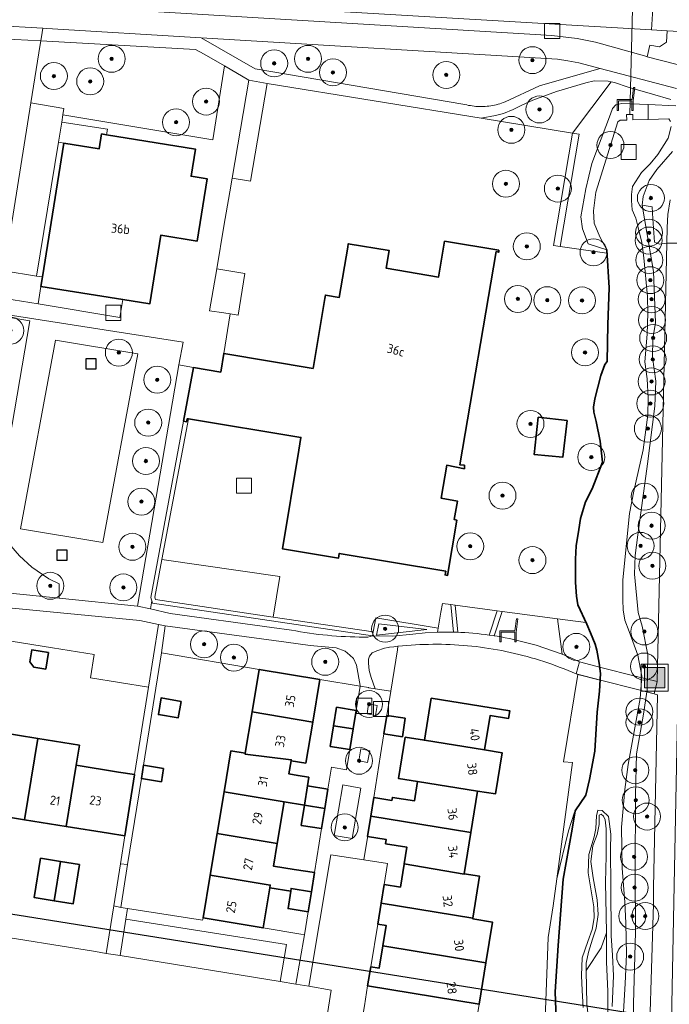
# Model space of a CAD drawing. Extents: x 154222 to 160093, y 456746 to 462495.
# Tile 181 of 254: x 158577 to 158673, y 460784 to 460930. Entities that reach past the tile are written whole.
import ezdxf
from ezdxf.enums import TextEntityAlignment as Align

# ---------------------------------------------------------------- set-up
doc = ezdxf.new("R2010")
doc.units = 0
doc.header["$LTSCALE"] = 0.75
doc.layers.get('0').update_dxf_attribs({"linetype": 'CONTINUOUS'})
doc.layers.get('DEFPOINTS').update_dxf_attribs({"linetype": 'CONTINUOUS'})
for name, color, linetype, lineweight in [('B-XX-GK-BESCHOEIING-G', 252, 'GK-BESCHOEIING', 35), ('B-XX-GR-BEPLANTING_CULTUUR_BODEMBEDEKKER-GV', 252, 'CONTINUOUS', 18), ('B-XX-GR-BEPLANTING_CULTUUR_BOSPLANTSOEN-GV', 252, 'CONTINUOUS', 18), ('B-XX-GR-BEPLANTING_CULTUUR_HEESTERS-GV', 252, 'CONTINUOUS', 18), ('B-XX-GR-BOOM-S', 252, 'CONTINUOUS', 25), ('B-XX-GR-HAAG-GV', 252, 'CONTINUOUS', 13), ('B-XX-IE-MEUBILAIR_WEGMEUBILAIR-S', 252, 'CONTINUOUS', 25), ('B-XX-IE-TERREINAFSCHEIDING_KUNSTMATIG_HEKWERK-G', 252, 'IE-TERREINAFSCHEIDING-KUNSTMATIG', 18), ('B-XX-IE-TERREINAFSCHEIDING_KUNSTMATIG_MUUR-G', 252, 'IE-TERREINAFSCHEIDING-KUNSTMATIG-DICHT', 18), ('B-XX-KW-KUNSTWERK_DEK-GV', 252, 'CONTINUOUS', 18), ('B-XX-KW-KUNSTWERK_DUIKER-G', 252, 'CONTINUOUS', 18), ('B-XX-OG-BEBOUWING-GV', 6, 'CONTINUOUS', 35), ('B-XX-OG-BEBOUWING-T18', 1, 'CONTINUOUS', 18), ('B-XX-OG-TERREIN_CULTUURSCHEIDING-GV', 252, 'CONTINUOUS', 18), ('B-XX-OG-TERREIN_ERF-GV', 252, 'CONTINUOUS', 18), ('B-XX-OG-TERREIN_ONBEGROEID-GV', 252, 'CONTINUOUS', 18), ('B-XX-OG-WATER_SLOOT-GV', 252, 'CONTINUOUS', 18), ('B-XX-RI-GWA_RIOOLPUT-S', 252, 'CONTINUOUS', 25), ('B-XX-VH-VERHARDING_ASFALT-GV', 252, 'CONTINUOUS', 18), ('B-XX-VH-VERHARDING_BETONSTRAATSTEEN-GV', 252, 'CONTINUOUS', 18), ('B-XX-VH-VERHARDING_STRAATBAKSTEEN-GV', 252, 'CONTINUOUS', 18), ('B-XX-VH-VERHARDING_TEGEL-GV', 252, 'CONTINUOUS', 18)]:
    doc.layers.add(name, color=color, linetype=linetype, lineweight=lineweight)
doc.styles.add('NLCS-ISO-M-T18', font='NLCS-ISO.ttf', dxfattribs={"height": 1.8})
doc.linetypes.add('GK-BESCHOEIING', pattern='A,30,-5,[1,NLCS.SHX,S=1,R=0,X=0,Y=0],-5', length=40)
doc.linetypes.add('IE-TERREINAFSCHEIDING-KUNSTMATIG', pattern='A,4,[82,NLCS.SHX,S=0.75,R=90,X=0,Y=0],4,-2', length=10)
doc.linetypes.add('IE-TERREINAFSCHEIDING-KUNSTMATIG-DICHT', pattern='A,8,-1,[82,NLCS.SHX,S=0.75,R=90,X=0,Y=0],-1', length=10)

# ---------------------------------------------------------------- blocks, each defined once
blk = doc.blocks.new('SIE-WEG_AFVALBAK-SO')
at = {"linetype": 'ByBlock', "lineweight": 18}
h = blk.add_hatch(color=0, dxfattribs=at)
h.dxf.hatch_style = 1
h.paths.add_polyline_path([(-1.5, -1.5), (1.5, -1.5), (1.5, 1.5), (-1.5, 1.5)])
at = {"color": 0, "linetype": 'ByBlock', "lineweight": 18}
for points in [[(-2, -2), (2, -2), (2, 2), (-2, 2)], [(-1.5, -1.5), (1.5, -1.5), (1.5, 1.5), (-1.5, 1.5)]]:
    blk.add_lwpolyline(points, close=True, dxfattribs=at)
blk = doc.blocks.new('SRI-PUT_INSPECTIEPUT_RIOOLPUT-SO')
at = {"color": 0, "linetype": 'ByBlock', "lineweight": 18}
blk.add_lwpolyline([(-1.125, -1.125), (1.125, -1.125), (1.125, 1.125), (-1.125, 1.125)], close=True, dxfattribs=at)
blk = doc.blocks.new('SIE-WEG_ZITBANK-SO')
at = {"color": 0, "linetype": 'ByBlock', "lineweight": 18}
blk.add_lwpolyline([(-0.91, -1.63), (-0.91, -0.2), (1.09, -0.2), (1.09, -1.63), (1.29, -1.63), (1.29, -0.21), (1.54, 1.78), (1.33, 1.78), (1.11, 0), (-1.11, 0), (-1.11, -1.63)], close=True, dxfattribs=at)
blk = doc.blocks.new('SIE-WEG_SPEELTOESTEL-SO')
at = {"flags": 128}
blk.add_lwpolyline([(-0.75, -0.75), (0.75, -0.75), (0.75, 0.75), (-0.75, 0.75)], close=True, dxfattribs=at)
blk = doc.blocks.new('SGR-BOOM_01-SO')
at = {"linetype": 'ByBlock', "lineweight": 18}
h = blk.add_hatch(color=0, dxfattribs=at)
h.dxf.hatch_style = 1
edge = h.paths.add_edge_path()
edge.add_arc((0, 0), 0.25, 0, 360)
at = {"color": 0, "linetype": 'ByBlock', "lineweight": 18}
for radius in [2, 0.25]:
    blk.add_circle((0, 0), radius, dxfattribs=at)

msp = doc.modelspace()

# ---------------------------------------------------------------- linework, layer by layer
at = {"layer": 'B-XX-GK-BESCHOEIING-G'}
msp.add_lwpolyline([(158663.664, 460895.69), (158664.016, 460890.048), (158663.816, 460884.616), (158663.703, 460879.126), (158663.386, 460878.708), (158662.766, 460877.088), (158661.886, 460873.598), (158661.69, 460872.357), (158661.724, 460871.631), (158662.109, 460870.24), (158662.707, 460867.358), (158663.025, 460864.233), (158661.48, 460860.274), (158660.514, 460858.352), (158659.783, 460855.889), (158659.521, 460854.232), (158659.129, 460851.8), (158659.044, 460849.815), (158659.016, 460846.387), (158659.173, 460844.346), (158659.384, 460843.05), (158660.688, 460840.182), (158661.267, 460838.898), (158661.944, 460837.217), (158662.182, 460836.328), (158662.542, 460834.404), (158662.754, 460832.895), (158662.605, 460830.251), (158662.226, 460827.161), (158661.902, 460821.35), (158661.084, 460817.154), (158660.575, 460814.837), (158658.972, 460812.504), (158658.553, 460809.796), (158657.206, 460802.376), (158656.45, 460792.575), (158656.026, 460785.699), (158656.193, 460780.298)], dxfattribs=at)
at = {"layer": 'B-XX-GR-BEPLANTING_CULTUUR_BODEMBEDEKKER-GV'}
for points in [[(158659.56, 460912.859), (158658.574, 460913.024), (158655.788, 460896.341), (158656.774, 460896.176)], [(158601.629, 460870.634), (158601.478, 460870.659), (158601.375, 460870.21), (158600.925, 460870.313), (158596.047, 460844.159), (158596.217, 460843.659), (158596.334, 460843.318), (158628.907, 460838.469), (158629.037, 460839.056), (158614.225, 460841.261), (158596.784, 460843.858), (158596.666, 460844.203), (158597.712, 460849.772)], [(158638.654, 460839.622), (158629.403, 460841.156), (158629.037, 460839.056), (158628.907, 460838.469), (158631.89, 460838.432), (158634.902, 460838.733), (158636.721, 460838.9), (158638.546, 460838.995)], [(158629.519, 460838.578), (158629.887, 460840.256), (158636.975, 460839.387)]]:
    msp.add_lwpolyline(points, close=True, dxfattribs=at)
at = {"layer": 'B-XX-GR-BEPLANTING_CULTUUR_BOSPLANTSOEN-GV'}
for points in [[(158602.699, 460925.42), (158579.747, 460926.684), (158579.661, 460926.148), (158578.28, 460917.492), (158583.193, 460916.664), (158583.042, 460915.738), (158605.274, 460912.025), (158607.005, 460922.971), (158603.965, 460924.695)], [(158613.306, 460920.371), (158610.594, 460920.874), (158608.124, 460906.339), (158610.833, 460905.879)], [(158663.882, 460920.711), (158661.794, 460920.783), (158660.562, 460920.46), (158656.197, 460919.184), (158652.721, 460917.891), (158651.062, 460917.137), (158649.765, 460916.513), (158648.356, 460915.942), (158647.149, 460915.599), (158645.021, 460915.224), (158658.574, 460913.024), (158664.306, 460920.62)], [(158589.625, 460913.593), (158582.858, 460914.616), (158582.375, 460911.667), (158583.19, 460911.534), (158588.425, 460910.694), (158588.777, 460912.885), (158589.493, 460912.771)], [(158670.373, 460902.067), (158668.911, 460902.348), (158668.911, 460902.342), (158670.595, 460892.468), (158670.872, 460884.919), (158670.489, 460882.486), (158670.437, 460879.785), (158670.932, 460876.226), (158670.789, 460872.546), (158669.709, 460863.972), (158668.289, 460853.422), (158667.881, 460850.379), (158667.791, 460847.63), (158668.298, 460841.921), (158668.93, 460839.911), (158669.758, 460835.656), (158669.653, 460830.428), (158669.612, 460830.155), (158670.688, 460829.882), (158671.144, 460831.678), (158672.563, 460896.708), (158671.463, 460896.563), (158670.733, 460896.838), (158670.513, 460900.31)], [(158609.992, 460892.193), (158605.84, 460892.898), (158604.782, 460886.671), (158606.875, 460886.344), (158607.845, 460886.192), (158608.992, 460886.014)], [(158578.117, 460885.171), (158566.29, 460887.152), (158565.699, 460883.13), (158573.544, 460881.772), (158571.235, 460867.226), (158568.563, 460852.475), (158558.024, 460853.96), (158557.621, 460851.392), (158569.257, 460849.516), (158569.437, 460845.364), (158571.273, 460845.172), (158582.491, 460844.048), (158582.465, 460846.166), (158580.958, 460846.917), (158578.446, 460848.649), (158576.602, 460850.33), (158575.036, 460852.143), (158574.107, 460853.818), (158573.206, 460856.469)], [(158615.186, 460847.262), (158597.712, 460849.772), (158596.666, 460844.203), (158596.784, 460843.858), (158614.225, 460841.261)], [(158647.402, 460842.183), (158641.207, 460843.006), (158641.586, 460838.989), (158642.016, 460838.973), (158642.62, 460838.942), (158643.225, 460838.903), (158643.828, 460838.857), (158644.431, 460838.802), (158645.033, 460838.739), (158645.634, 460838.669), (158646.233, 460838.591)], [(158660.574, 460840.433), (158656.344, 460840.995), (158657.042, 460835.726), (158658.333, 460835.184), (158659.607, 460834.604), (158659.113, 460832.819), (158659.363, 460832.756), (158662.698, 460831.908), (158662.754, 460832.895), (158662.542, 460834.404), (158662.182, 460836.328), (158661.944, 460837.217), (158661.267, 460838.898), (158660.688, 460840.182)], [(158616.142, 460837.523), (158598.199, 460839.955), (158597.638, 460835.925), (158612.141, 460833.497), (158621.121, 460831.993), (158627.104, 460830.99), (158627.119, 460831.086), (158626.544, 460834.106), (158626.115, 460835.091), (158625.59, 460835.611), (158624.863, 460836.209), (158623.557, 460836.672), (158619.707, 460837.053)], [(158632.616, 460836.407), (158632.664, 460836.916), (158632.091, 460836.85), (158631.453, 460836.77), (158631.254, 460836.743), (158630.685, 460836.637), (158629.586, 460836.257), (158628.904, 460835.972), (158628.485, 460835.447), (158628.347, 460835.004), (158628.33, 460834.401), (158628.437, 460833.316), (158628.725, 460832.313), (158629.325, 460830.63), (158631.638, 460830.26), (158632.131, 460833.349)], [(158662.698, 460831.908), (158659.363, 460832.756), (158657.258, 460819.767), (158658.58, 460819.667), (158656.252, 460802.449), (158657.992, 460809.536), (158658.871, 460812.331), (158658.972, 460812.504), (158660.575, 460814.837), (158661.084, 460817.154), (158661.902, 460821.35), (158662.226, 460827.161), (158662.605, 460830.251)], [(158670.688, 460829.882), (158669.612, 460830.155), (158669.113, 460826.833), (158668.063, 460820.99), (158667.915, 460814.861), (158667.856, 460803.36), (158667.908, 460794.531), (158667.631, 460783.939), (158667.843, 460772.604), (158668.26, 460767.553), (158668.409, 460766.905), (158668.839, 460766.23), (158669.569, 460765.556), (158670.239, 460765.292), (158670.297, 460767.981), (158669.735, 460771.425), (158670.588, 460798.743), (158670.613, 460801.114), (158671.2, 460829.718)], [(158663.177, 460811.751), (158662.807, 460812.049), (158662.537, 460811.883), (158662.54, 460811.273), (158662.525, 460810.508), (158662.244, 460809.035), (158661.605, 460807.327), (158661.29, 460804.992), (158661.643, 460802.574), (158662.223, 460799.344), (158662.362, 460797.128), (158662.112, 460795.142), (158661.541, 460793.484), (158660.971, 460791.563), (158660.594, 460789.944), (158660.609, 460788.839), (158662.834, 460792.194), (158663.598, 460794.419), (158663.519, 460799.623), (158663.468, 460801.733), (158663.541, 460804.009), (158663.57, 460805.703), (158663.555, 460809.865), (158663.402, 460811.172)], [(158663.613, 460793.38), (158663.598, 460794.419), (158662.834, 460792.194), (158660.609, 460788.839), (158660.644, 460786.343), (158660.697, 460783.904), (158660.881, 460782.143), (158661.342, 460779.532), (158661.845, 460777.889), (158662.45, 460777.099), (158662.954, 460777.005), (158663.417, 460777.231), (158663.732, 460778.007), (158663.798, 460780.021), (158663.822, 460785.762), (158663.642, 460790.069)]]:
    msp.add_lwpolyline(points, close=True, dxfattribs=at)
msp.add_lwpolyline([(158575.361, 460837.674), (158581.51, 460836.685), (158587.654, 460835.697), (158587.136, 460832.235), (158595.702, 460830.857), (158597.2, 460840.163), (158594.453, 460840.733), (158573.455, 460842.787)], dxfattribs=at)
at = {"layer": 'B-XX-GR-BEPLANTING_CULTUUR_HEESTERS-GV'}
for points in [[(158574.308, 460892.598), (158572.526, 460892.884), (158571.887, 460888.905), (158579.345, 460887.683), (158579.779, 460890.27), (158580.005, 460891.681), (158579.129, 460891.823)], [(158640.541, 460843.095), (158639.307, 460843.259), (158639.072, 460841.955), (158638.654, 460839.622), (158638.546, 460838.995), (158638.99, 460839.007), (158639.595, 460839.016), (158640.201, 460839.017), (158640.806, 460839.01), (158640.927, 460839.008)], [(158636.975, 460839.387), (158629.887, 460840.256), (158629.519, 460838.578)], [(158629.608, 460828.123), (158628.338, 460828.378), (158628.116, 460826.897), (158629.386, 460826.643)], [(158628.53, 460821.432), (158627.221, 460821.708), (158626.894, 460819.955), (158628.204, 460819.678)], [(158627.204, 460815.89), (158624.522, 460816.354), (158623.258, 460808.864), (158625.94, 460808.4)], [(158603.746, 460796.323), (158592.604, 460798.042), (158592.36, 460796.464), (158616.173, 460792.676), (158615.249, 460787.213), (158617.57, 460786.828), (158618.859, 460794.14), (158618.289, 460794.235), (158612.71, 460795.169), (158603.803, 460796.661)]]:
    msp.add_lwpolyline(points, close=True, dxfattribs=at)
at = {"layer": 'B-XX-GR-HAAG-GV'}
for points in [[(158659.56, 460912.859), (158658.574, 460913.024), (158655.788, 460896.341), (158656.774, 460896.176)], [(158601.629, 460870.634), (158601.478, 460870.659), (158601.375, 460870.21), (158600.925, 460870.313), (158596.047, 460844.159), (158596.217, 460843.659), (158596.334, 460843.318), (158628.907, 460838.469), (158629.037, 460839.056), (158614.225, 460841.261), (158596.784, 460843.858), (158596.666, 460844.203), (158597.712, 460849.772)], [(158638.654, 460839.622), (158629.403, 460841.156), (158629.037, 460839.056), (158628.907, 460838.469), (158631.89, 460838.432), (158634.902, 460838.733), (158636.721, 460838.9), (158638.546, 460838.995)], [(158629.519, 460838.578), (158629.887, 460840.256), (158636.975, 460839.387)]]:
    msp.add_lwpolyline(points, close=True, dxfattribs=at)
at = {"layer": 'B-XX-IE-TERREINAFSCHEIDING_KUNSTMATIG_HEKWERK-G'}
for points in [[(158658.574, 460913.024), (158655.788, 460896.341)], [(158628.907, 460838.469), (158596.333, 460843.318), (158596.047, 460844.159), (158600.925, 460870.313)], [(158628.907, 460838.469), (158629.037, 460839.055), (158629.037, 460839.056)], [(158670.688, 460829.882), (158671.2, 460829.718), (158670.613, 460801.114), (158670.588, 460798.743), (158669.735, 460771.425), (158670.297, 460767.981), (158670.239, 460765.292)]]:
    msp.add_lwpolyline(points, dxfattribs=at)
at = {"layer": 'B-XX-IE-TERREINAFSCHEIDING_KUNSTMATIG_MUUR-G'}
msp.add_lwpolyline([(158606.912, 460899.205), (158607.777, 460904.297)], dxfattribs=at)
at = {"layer": 'B-XX-KW-KUNSTWERK_DEK-GV'}
msp.add_lwpolyline([(158662.8, 460833.795), (158659.607, 460834.604), (158659.113, 460832.819), (158662.924, 460831.851), (158668.005, 460830.562), (158670.688, 460829.882), (158671.144, 460831.678), (158667.871, 460832.51)], close=True, dxfattribs=at)
at = {"layer": 'B-XX-KW-KUNSTWERK_DUIKER-G'}
msp.add_lwpolyline([(158667.881, 460947.059), (158667.091, 460915.777)], dxfattribs=at)
at = {"layer": 'B-XX-OG-BEBOUWING-GV'}
for points in [[(158589.493, 460912.771), (158588.777, 460912.885), (158588.425, 460910.694), (158583.19, 460911.534), (158580.005, 460891.681), (158579.779, 460890.27), (158591.902, 460888.324), (158595.91, 460887.683), (158597.545, 460897.877), (158602.928, 460897.014), (158604.408, 460906.245), (158602.041, 460906.625), (158602.687, 460910.654)], [(158647.678, 460895.644), (158639.613, 460896.989), (158638.725, 460891.667), (158630.974, 460892.971), (158631.413, 460895.583), (158625.343, 460896.598), (158625.259, 460896.101), (158624.007, 460888.657), (158621.946, 460889.003), (158621.863, 460888.51), (158620.114, 460878.115), (158606.887, 460880.34), (158606.428, 460877.586), (158602.409, 460878.256), (158600.925, 460870.313), (158601.375, 460870.21), (158601.478, 460870.659), (158601.629, 460870.634), (158618.318, 460867.885), (158618.003, 460865.991), (158615.566, 460851.383), (158623.574, 460850.047), (158623.89, 460849.995), (158624.006, 460850.685), (158639.79, 460848.052), (158639.697, 460847.494), (158640.055, 460847.434), (158641.421, 460855.622), (158641.041, 460855.709), (158641.512, 460858.458), (158639.114, 460858.876), (158639.95, 460863.774), (158642.548, 460863.255), (158642.552, 460863.755), (158641.902, 460863.81), (158647.289, 460895.45), (158647.639, 460895.347)], [(158657.801, 460870.415), (158653.505, 460870.89), (158652.908, 460865.345), (158657.156, 460864.971)], [(158580.893, 460836.002), (158578.427, 460836.413), (158578.131, 460834.638), (158578.714, 460833.824), (158580.491, 460833.535)], [(158621.121, 460831.993), (158612.141, 460833.497), (158611.084, 460827.182), (158620.062, 460825.67)], [(158600.543, 460828.755), (158597.585, 460829.253), (158597.191, 460826.785), (158600.132, 460826.315)], [(158637.637, 460829.232), (158636.616, 460822.98), (158645.513, 460821.552), (158646.351, 460826.633), (158649.097, 460826.212), (158649.273, 460827.358)], [(158626.528, 460827.386), (158623.617, 460827.872), (158623.166, 460825.147), (158626.072, 460824.657)], [(158620.062, 460825.67), (158611.084, 460827.182), (158610.061, 460821.075), (158610.04, 460820.947), (158616.883, 460820.085), (158616.862, 460819.957), (158619.045, 460819.598)], [(158633.77, 460826.241), (158631.067, 460826.67), (158630.632, 460823.941), (158633.364, 460823.502)], [(158626.072, 460824.657), (158623.166, 460825.147), (158622.659, 460822.084), (158625.561, 460821.601)], [(158579.322, 460823.245), (158573.217, 460824.229), (158571.296, 460812.186), (158577.36, 460811.204)], [(158633.774, 460823.444), (158632.775, 460817.327), (158635.619, 460816.874), (158644.517, 460815.455), (158647.148, 460815.025), (158648.144, 460821.122), (158645.513, 460821.552), (158636.616, 460822.98)], [(158585.473, 460822.249), (158579.322, 460823.245), (158577.36, 460811.204), (158583.519, 460810.206), (158584.993, 460819.288)], [(158607.949, 460821.416), (158606.928, 460815.318), (158615.842, 460813.867), (158618.833, 460813.38), (158619.273, 460816.215), (158619.488, 460817.497), (158617.884, 460817.766), (158616.533, 460817.992), (158616.862, 460819.957), (158616.883, 460820.085), (158610.04, 460820.947), (158610.061, 460821.075)], [(158591.287, 460818.268), (158584.993, 460819.288), (158583.519, 460810.206), (158589.816, 460809.186), (158592.199, 460808.8), (158593.67, 460817.882), (158593.647, 460817.886)], [(158597.947, 460818.806), (158594.981, 460819.289), (158594.665, 460817.314), (158597.626, 460816.832)], [(158622.323, 460815.727), (158619.273, 460816.215), (158618.833, 460813.38), (158621.867, 460812.886)], [(158644.517, 460815.455), (158635.619, 460816.874), (158635.15, 460814.001), (158631.888, 460814.518), (158631.814, 460814.064), (158629.126, 460814.49), (158628.683, 460811.709), (158643.514, 460809.31)], [(158615.842, 460813.867), (158606.928, 460815.318), (158605.899, 460809.178), (158614.801, 460807.652)], [(158621.867, 460812.886), (158618.833, 460813.38), (158618.365, 460810.364), (158621.384, 460809.881)], [(158643.514, 460809.31), (158628.683, 460811.709), (158628.206, 460808.71), (158630.97, 460808.259), (158630.87, 460807.647), (158634.028, 460807.132), (158633.625, 460804.66), (158642.505, 460803.133), (158642.513, 460803.182)], [(158614.801, 460807.652), (158605.899, 460809.178), (158604.858, 460802.958), (158613.772, 460801.508), (158613.704, 460801.103), (158616.805, 460800.607), (158616.866, 460801.005), (158619.88, 460800.515), (158620.336, 460803.353), (158617.304, 460803.838), (158614.244, 460804.327)], [(158582.68, 460805.029), (158579.715, 460805.5), (158578.786, 460799.663), (158581.733, 460799.194)], [(158585.488, 460804.582), (158582.68, 460805.029), (158581.733, 460799.194), (158584.559, 460798.745)], [(158642.505, 460803.133), (158633.625, 460804.66), (158633.617, 460804.611), (158633.062, 460801.21), (158630.663, 460801.602), (158630.212, 460798.84), (158643.798, 460796.61), (158644.811, 460802.813), (158642.513, 460803.182)], [(158613.772, 460801.508), (158604.858, 460802.958), (158603.803, 460796.661), (158612.71, 460795.169), (158613.704, 460801.103)], [(158619.88, 460800.515), (158616.866, 460801.005), (158616.805, 460800.607), (158616.408, 460798.037), (158619.405, 460797.557)], [(158643.798, 460796.61), (158630.212, 460798.84), (158629.704, 460795.727), (158630.945, 460795.524), (158630.452, 460792.501), (158645.755, 460789.982), (158646.739, 460796.006), (158643.782, 460796.516)], [(158645.755, 460789.982), (158630.452, 460792.501), (158629.908, 460789.169), (158628.664, 460789.372), (158628.203, 460786.549), (158644.753, 460783.846)]]:
    msp.add_lwpolyline(points, close=True, dxfattribs=at)
at = {"layer": 'B-XX-OG-TERREIN_CULTUURSCHEIDING-GV'}
for points in [[(158581.01, 460933.609), (158580.865, 460933.62), (158580.829, 460933.034), (158580.763, 460931.967), (158580.793, 460931.965), (158655.523, 460927.509), (158659.26, 460927.037), (158662.005, 460926.518), (158669.241, 460924.447), (158669.66, 460924.339), (158670.037, 460926.06), (158671.474, 460925.825), (158672.525, 460926.519), (158672.637, 460928.178), (158670.299, 460928.317)], [(158656.362, 460923.992), (158603.537, 460927.156), (158611.555, 460922.537), (158642.64, 460917.252), (158642.908, 460917.187), (158643.177, 460917.13), (158643.448, 460917.081), (158643.72, 460917.04), (158643.993, 460917.006), (158644.267, 460916.981), (158644.542, 460916.963), (158644.817, 460916.954), (158645.093, 460916.952), (158645.368, 460916.959), (158645.643, 460916.973), (158645.917, 460916.996), (158646.191, 460917.026), (158646.464, 460917.065), (158646.735, 460917.111), (158647.005, 460917.165), (158647.273, 460917.227), (158647.539, 460917.297), (158647.804, 460917.374), (158648.065, 460917.46), (158648.325, 460917.552), (158648.581, 460917.652), (158648.597, 460917.659), (158653.668, 460920.023), (158662.143, 460922.462), (158662.687, 460922.599), (158659.502, 460923.436), (158657.913, 460923.72)], [(158591.902, 460888.324), (158579.779, 460890.27), (158579.345, 460887.683), (158591.48, 460885.694)], [(158600.862, 460882.024), (158566.327, 460887.404), (158566.29, 460887.152), (158578.117, 460885.171), (158573.206, 460856.469), (158574.107, 460853.818), (158575.036, 460852.143), (158576.602, 460850.33), (158578.446, 460848.649), (158580.958, 460846.917), (158582.465, 460846.166), (158582.491, 460844.048), (158594.068, 460842.888), (158600.212, 460878.635)], [(158576.729, 460854.348), (158581.92, 460882.309), (158594.142, 460880.282), (158588.934, 460852.285)], [(158596.334, 460843.318), (158596.217, 460843.659), (158596.016, 460842.473), (158598.913, 460841.802), (158614.014, 460839.718), (158616.906, 460839.319), (158617.569, 460839.195), (158618.234, 460839.078), (158618.9, 460838.969), (158619.568, 460838.869), (158620.236, 460838.776), (158620.906, 460838.691), (158621.577, 460838.614), (158622.248, 460838.545), (158622.92, 460838.484), (158623.593, 460838.431), (158624.267, 460838.386), (158624.941, 460838.348), (158625.615, 460838.319), (158626.29, 460838.298), (158626.965, 460838.285), (158627.637, 460838.28), (158628.252, 460838.282), (158628.907, 460838.469)], [(158656.344, 460840.995), (158648.139, 460842.085), (158646.966, 460838.483), (158647.431, 460838.409), (158648.028, 460838.307), (158648.623, 460838.197), (158649.217, 460838.079), (158653.182, 460837.077), (158657.042, 460835.726)]]:
    msp.add_lwpolyline(points, close=True, dxfattribs=at)
for points in [[(158673.157, 460917.975), (158670.447, 460918.763), (158666.851, 460919.809), (158664.806, 460920.514), (158664.306, 460920.62), (158658.574, 460913.024), (158659.56, 460912.859), (158656.774, 460896.176), (158663.695, 460895.192), (158663.664, 460895.69), (158660.919, 460896.613), (158660.083, 460898.834), (158659.812, 460900.575), (158660.571, 460904.752), (158661.44, 460908.514), (158664.224, 460915.839), (158664.509, 460916.673), (158664.99, 460917.199), (158665.88, 460917.397), (158669.805, 460917.231), (158673.888, 460917.057)], [(158673.395, 460910.297), (158671.106, 460907.621), (158669.964, 460905.998), (158669.068, 460903.631), (158668.911, 460902.348), (158670.373, 460902.067), (158670.513, 460900.31), (158670.733, 460896.838), (158671.463, 460896.563), (158672.563, 460896.708), (158672.593, 460899.011), (158672.708, 460900.96), (158673.075, 460903.129)], [(158656.193, 460780.298), (158656.026, 460785.699), (158656.45, 460792.575), (158657.206, 460802.376), (158658.553, 460809.796), (158658.972, 460812.504), (158658.871, 460812.331), (158657.992, 460809.536), (158656.252, 460802.449), (158655.714, 460798.419), (158654.987, 460793.72), (158654.347, 460776.281)]]:
    msp.add_lwpolyline(points, dxfattribs=at)
at = {"layer": 'B-XX-OG-TERREIN_ERF-GV'}
for points in [[(158645.021, 460915.224), (158613.306, 460920.371), (158610.833, 460905.879), (158608.124, 460906.339), (158607.777, 460904.297), (158606.912, 460899.205), (158605.84, 460892.898), (158609.992, 460892.193), (158608.992, 460886.014), (158607.845, 460886.192), (158606.887, 460880.34), (158620.114, 460878.115), (158621.863, 460888.51), (158621.946, 460889.003), (158624.007, 460888.657), (158625.259, 460896.101), (158625.343, 460896.598), (158631.413, 460895.583), (158630.974, 460892.971), (158638.725, 460891.667), (158639.613, 460896.989), (158647.678, 460895.644), (158647.639, 460895.347), (158647.289, 460895.45), (158641.902, 460863.81), (158642.552, 460863.755), (158642.548, 460863.255), (158639.95, 460863.774), (158639.114, 460858.876), (158641.512, 460858.458), (158641.041, 460855.709), (158641.421, 460855.622), (158640.055, 460847.434), (158639.697, 460847.494), (158639.79, 460848.052), (158624.006, 460850.685), (158623.89, 460849.995), (158623.574, 460850.047), (158615.566, 460851.383), (158618.003, 460865.991), (158618.318, 460867.885), (158601.629, 460870.634), (158597.712, 460849.772), (158615.186, 460847.262), (158614.225, 460841.261), (158629.037, 460839.056), (158629.403, 460841.156), (158638.654, 460839.622), (158639.072, 460841.955), (158639.307, 460843.259), (158640.541, 460843.095), (158641.207, 460843.006), (158647.402, 460842.183), (158648.139, 460842.085), (158656.344, 460840.995), (158660.574, 460840.433), (158659.384, 460843.05), (158659.173, 460844.346), (158659.016, 460846.387), (158659.044, 460849.815), (158659.129, 460851.8), (158659.521, 460854.232), (158659.783, 460855.889), (158660.514, 460858.352), (158661.48, 460860.274), (158663.025, 460864.233), (158662.707, 460867.358), (158662.109, 460870.24), (158661.723, 460871.631), (158661.69, 460872.357), (158661.886, 460873.598), (158662.766, 460877.088), (158663.386, 460878.708), (158663.703, 460879.126), (158663.816, 460884.616), (158664.016, 460890.048), (158663.695, 460895.192), (158656.774, 460896.176), (158655.788, 460896.341), (158658.574, 460913.024)], [(158583.19, 460911.534), (158582.375, 460911.667), (158579.129, 460891.823), (158580.005, 460891.681)], [(158652.908, 460865.345), (158653.505, 460870.89), (158657.801, 460870.415), (158657.156, 460864.971)], [(158580.893, 460836.002), (158580.491, 460833.535), (158578.714, 460833.824), (158578.131, 460834.638), (158578.427, 460836.413)], [(158612.141, 460833.497), (158597.638, 460835.925), (158594.981, 460819.289), (158597.947, 460818.806), (158597.626, 460816.832), (158594.665, 460817.314), (158592.624, 460804.54), (158591.611, 460798.195), (158592.604, 460798.042), (158603.746, 460796.323), (158603.803, 460796.661), (158604.858, 460802.958), (158605.899, 460809.178), (158606.928, 460815.318), (158607.949, 460821.416), (158610.061, 460821.075), (158611.084, 460827.182)], [(158627.104, 460830.99), (158621.121, 460831.993), (158620.062, 460825.67), (158619.045, 460819.598), (158616.862, 460819.957), (158616.533, 460817.992), (158617.884, 460817.766), (158619.488, 460817.497), (158619.273, 460816.215), (158622.323, 460815.727), (158622.845, 460818.974), (158625.058, 460818.596), (158625.561, 460821.601), (158622.659, 460822.084), (158623.166, 460825.147), (158623.617, 460827.872), (158626.528, 460827.386)], [(158597.191, 460826.785), (158597.585, 460829.253), (158600.543, 460828.755), (158600.132, 460826.315)], [(158621.384, 460809.881), (158618.365, 460810.364), (158618.833, 460813.38), (158615.842, 460813.867), (158614.801, 460807.652), (158614.244, 460804.327), (158617.304, 460803.838), (158620.336, 460803.353)], [(158630.97, 460808.259), (158628.206, 460808.71), (158628.182, 460808.56), (158627.652, 460805.232), (158631.131, 460804.695), (158630.663, 460801.602), (158633.062, 460801.21), (158633.617, 460804.611), (158633.625, 460804.66), (158634.028, 460807.132), (158630.87, 460807.647)], [(158582.68, 460805.029), (158585.488, 460804.582), (158584.559, 460798.745), (158581.733, 460799.194), (158578.786, 460799.663), (158579.715, 460805.5)], [(158616.805, 460800.607), (158613.704, 460801.103), (158612.71, 460795.169), (158618.289, 460794.235), (158618.859, 460794.14), (158619.405, 460797.557), (158616.408, 460798.037)], [(158630.945, 460795.524), (158629.704, 460795.727), (158628.664, 460789.372), (158629.908, 460789.169), (158630.452, 460792.501)]]:
    msp.add_lwpolyline(points, close=True, dxfattribs=at)
for points in [[(158573.217, 460824.229), (158579.322, 460823.245), (158585.473, 460822.249), (158584.993, 460819.288), (158591.287, 460818.268), (158593.647, 460817.886), (158595.702, 460830.857), (158587.136, 460832.235), (158587.654, 460835.697), (158581.51, 460836.685), (158575.361, 460837.674)], [(158654.347, 460776.281), (158654.987, 460793.72), (158655.714, 460798.419), (158656.252, 460802.449), (158658.58, 460819.667), (158657.258, 460819.767), (158659.363, 460832.756), (158659.113, 460832.819), (158658.523, 460833.075), (158657.93, 460833.323), (158657.334, 460833.565), (158656.735, 460833.798), (158656.133, 460834.025), (158655.528, 460834.244), (158654.921, 460834.455), (158654.311, 460834.658), (158653.699, 460834.854), (158653.084, 460835.043), (158652.467, 460835.224), (158651.848, 460835.397), (158651.226, 460835.562), (158650.603, 460835.72), (158649.977, 460835.869), (158649.35, 460836.012), (158648.722, 460836.146), (158648.091, 460836.272), (158647.459, 460836.391), (158646.826, 460836.501), (158646.191, 460836.604), (158645.555, 460836.699), (158644.918, 460836.786), (158644.28, 460836.865), (158643.641, 460836.936), (158643.001, 460836.999), (158642.36, 460837.054), (158641.719, 460837.102), (158641.077, 460837.141), (158640.435, 460837.172), (158639.792, 460837.195), (158639.149, 460837.21), (158638.506, 460837.218), (158637.863, 460837.217), (158637.22, 460837.208), (158636.577, 460837.191), (158635.935, 460837.166), (158635.293, 460837.134), (158634.651, 460837.093), (158634.01, 460837.044), (158633.369, 460836.988), (158632.729, 460836.923), (158632.664, 460836.916), (158632.616, 460836.407), (158632.131, 460833.349), (158631.638, 460830.26), (158631.067, 460826.67), (158633.77, 460826.241), (158633.364, 460823.502), (158630.632, 460823.941), (158630.132, 460820.804), (158629.126, 460814.49), (158631.814, 460814.064), (158631.888, 460814.518), (158635.15, 460814.001), (158635.619, 460816.874), (158632.775, 460817.327), (158633.774, 460823.444), (158636.616, 460822.98), (158637.637, 460829.232), (158649.273, 460827.358), (158649.097, 460826.212), (158646.351, 460826.633), (158645.513, 460821.552), (158648.144, 460821.122), (158647.148, 460815.025), (158644.517, 460815.455), (158643.514, 460809.31), (158642.513, 460803.182), (158644.811, 460802.813), (158643.798, 460796.61), (158643.782, 460796.516), (158646.739, 460796.006), (158645.755, 460789.982), (158644.753, 460783.846), (158643.742, 460777.657)], [(158571.143, 460794.338), (158587.879, 460791.648), (158589.449, 460791.389), (158590.559, 460798.419), (158591.546, 460804.664), (158592.199, 460808.8), (158589.816, 460809.186), (158583.519, 460810.206), (158577.36, 460811.204), (158571.296, 460812.186)]]:
    msp.add_lwpolyline(points, dxfattribs=at)
at = {"layer": 'B-XX-OG-TERREIN_ONBEGROEID-GV'}
msp.add_lwpolyline([(158594.142, 460880.282), (158581.92, 460882.309), (158576.729, 460854.348), (158588.934, 460852.285)], close=True, dxfattribs=at)
at = {"layer": 'B-XX-OG-WATER_SLOOT-GV'}
msp.add_lwpolyline([(158669.805, 460917.231), (158665.88, 460917.397), (158664.99, 460917.199), (158664.509, 460916.673), (158664.224, 460915.839), (158661.44, 460908.514), (158660.571, 460904.752), (158659.812, 460900.575), (158660.083, 460898.834), (158660.919, 460896.613), (158663.664, 460895.69), (158662.65, 460897.609), (158661.787, 460899.656), (158661.698, 460901.495), (158662.05, 460904.266), (158665.319, 460914.682), (158665.628, 460914.916), (158666.63, 460914.943), (158666.609, 460915.777), (158667.517, 460915.777), (158667.522, 460914.965), (158669.776, 460915.027)], close=True, dxfattribs=at)
for points in [[(158673.888, 460917.057), (158669.805, 460917.231), (158669.776, 460915.027), (158672.868, 460915.113), (158673.102, 460914.728)], [(158673.102, 460914.728), (158672.868, 460915.113), (158669.776, 460915.027), (158667.522, 460914.965), (158667.517, 460915.777), (158666.609, 460915.777), (158666.63, 460914.943), (158665.628, 460914.916), (158665.319, 460914.682), (158662.05, 460904.266), (158661.698, 460901.495), (158661.787, 460899.656), (158662.65, 460897.609), (158663.664, 460895.69), (158663.695, 460895.192), (158664.016, 460890.048), (158663.816, 460884.616), (158663.703, 460879.126), (158663.386, 460878.708), (158662.766, 460877.088), (158661.886, 460873.598), (158661.69, 460872.357), (158661.723, 460871.631), (158662.109, 460870.24), (158662.707, 460867.358), (158663.025, 460864.233), (158661.48, 460860.274), (158660.514, 460858.352), (158659.783, 460855.889), (158659.521, 460854.232), (158659.129, 460851.8), (158659.044, 460849.815), (158659.016, 460846.387), (158659.173, 460844.346), (158659.384, 460843.05), (158660.574, 460840.433), (158660.688, 460840.182), (158661.267, 460838.898), (158661.944, 460837.217), (158662.182, 460836.328), (158662.542, 460834.404), (158662.754, 460832.895), (158662.698, 460831.908), (158662.605, 460830.251), (158662.226, 460827.161), (158661.902, 460821.35), (158661.084, 460817.154), (158660.575, 460814.837), (158658.972, 460812.504), (158658.553, 460809.796), (158657.206, 460802.376), (158656.45, 460792.575), (158656.026, 460785.699), (158656.193, 460780.298)], [(158673.184, 460913.992), (158672.749, 460912.286), (158671.233, 460909.857), (158670.099, 460908.437), (158668.81, 460907.152), (158667.486, 460905.111), (158667.318, 460903.929), (158667.323, 460903.038), (158667.448, 460901.645), (158667.959, 460900.409), (158668.315, 460899.017), (158668.87, 460896.774), (158669.135, 460894.53), (158669.692, 460888.782), (158669.764, 460886.324), (158669.647, 460883.187), (158669.303, 460879.08), (158669.628, 460876.565), (158669.799, 460873.7), (158669.756, 460871.222), (158669.051, 460866.029), (158667.673, 460859.902), (158667.034, 460856.588), (158666.046, 460846.766), (158666.044, 460843.804), (158666.072, 460842.313), (158666.352, 460840.785), (158667.001, 460839.124), (158668.28, 460835.627), (158668.84, 460832.513), (158668.608, 460829.201), (158666.845, 460819.374), (158666.364, 460815.673), (158665.854, 460810.113), (158665.948, 460804.015), (158666.326, 460798.983), (158666.499, 460795.886), (158666.565, 460791.201), (158666.377, 460786.94), (158665.99, 460780.22)], [(158665.99, 460780.22), (158666.377, 460786.94), (158666.565, 460791.201), (158666.499, 460795.886), (158666.326, 460798.983), (158665.948, 460804.015), (158665.854, 460810.113), (158666.364, 460815.673), (158666.845, 460819.374), (158668.608, 460829.201), (158668.84, 460832.513), (158668.28, 460835.627), (158667.001, 460839.124), (158666.352, 460840.785), (158666.072, 460842.313), (158666.044, 460843.804), (158666.046, 460846.766), (158667.034, 460856.588), (158667.673, 460859.902), (158669.051, 460866.029), (158669.756, 460871.222), (158669.799, 460873.7), (158669.628, 460876.565), (158669.303, 460879.08), (158669.647, 460883.187), (158669.764, 460886.324), (158669.692, 460888.782), (158669.135, 460894.53), (158668.87, 460896.774), (158668.315, 460899.017), (158667.959, 460900.409), (158667.448, 460901.645), (158667.323, 460903.038), (158667.318, 460903.929), (158667.486, 460905.111), (158668.81, 460907.152), (158670.099, 460908.437), (158671.233, 460909.857), (158672.749, 460912.286), (158673.184, 460913.992)], [(158667.843, 460772.604), (158667.631, 460783.939), (158667.908, 460794.531), (158667.856, 460803.36), (158667.915, 460814.861), (158668.063, 460820.99), (158669.113, 460826.833), (158669.612, 460830.155), (158669.653, 460830.428), (158669.758, 460835.656), (158668.93, 460839.911), (158668.298, 460841.921), (158667.791, 460847.63), (158667.881, 460850.379), (158668.289, 460853.422), (158669.709, 460863.972), (158670.789, 460872.546), (158670.932, 460876.226), (158670.437, 460879.785), (158670.489, 460882.486), (158670.872, 460884.919), (158670.595, 460892.468), (158668.911, 460902.342), (158668.911, 460902.348), (158669.068, 460903.631), (158669.964, 460905.998), (158671.106, 460907.621), (158673.395, 460910.297)], [(158664.481, 460783.483), (158664.667, 460788.034), (158664.494, 460791.131), (158664.303, 460793.976), (158664.29, 460796.222), (158664.273, 460799.049), (158664.263, 460800.733), (158664.249, 460803.231), (158664.22, 460804.818), (158664.208, 460806.851), (158664.253, 460809.058), (158663.928, 460811.67), (158662.993, 460812.594), (158662.335, 460812.61), (158662.127, 460811.756), (158662.022, 460809.897), (158661.816, 460808.657), (158660.979, 460806.038), (158660.918, 460803.327), (158661.741, 460798.279), (158661.77, 460796.652), (158661.509, 460794.947), (158660.861, 460793.143), (158660.024, 460790.737), (158659.903, 460788.122), (158659.994, 460785.877), (158660.183, 460783.361)], [(158660.183, 460783.361), (158659.994, 460785.877), (158659.903, 460788.122), (158660.024, 460790.737), (158660.861, 460793.143), (158661.509, 460794.947), (158661.77, 460796.652), (158661.741, 460798.279), (158660.918, 460803.327), (158660.979, 460806.038), (158661.816, 460808.657), (158662.022, 460809.897), (158662.127, 460811.756), (158662.335, 460812.61), (158662.993, 460812.594), (158663.928, 460811.67), (158664.253, 460809.058), (158664.208, 460806.851), (158664.22, 460804.818), (158664.249, 460803.231), (158664.263, 460800.733), (158664.273, 460799.049), (158664.29, 460796.222), (158664.303, 460793.976), (158664.494, 460791.131), (158664.667, 460788.034), (158664.481, 460783.483)], [(158660.881, 460782.143), (158660.697, 460783.904), (158660.644, 460786.343), (158660.609, 460788.839), (158660.594, 460789.944), (158660.971, 460791.563), (158661.541, 460793.484), (158662.112, 460795.142), (158662.362, 460797.128), (158662.223, 460799.344), (158661.643, 460802.574), (158661.29, 460804.992), (158661.605, 460807.327), (158662.244, 460809.035), (158662.525, 460810.508), (158662.54, 460811.273), (158662.537, 460811.883), (158662.807, 460812.049), (158663.177, 460811.751), (158663.402, 460811.172), (158663.555, 460809.865), (158663.57, 460805.703), (158663.541, 460804.009), (158663.468, 460801.733), (158663.519, 460799.623), (158663.598, 460794.419), (158663.613, 460793.38), (158663.642, 460790.069), (158663.822, 460785.762), (158663.798, 460780.021)]]:
    msp.add_lwpolyline(points, dxfattribs=at)
at = {"layer": 'B-XX-VH-VERHARDING_ASFALT-GV'}
for points in [[(158581.01, 460933.609), (158670.299, 460928.317), (158670.441, 460930.722)], [(158674.095, 460923.195), (158669.66, 460924.339), (158669.241, 460924.447), (158662.005, 460926.518), (158659.26, 460927.037), (158655.523, 460927.509), (158580.793, 460931.965)], [(158573.022, 460928.959), (158580.046, 460928.561), (158580.668, 460928.526), (158603.537, 460927.156), (158656.362, 460923.992), (158657.913, 460923.72), (158659.502, 460923.436), (158662.687, 460922.599), (158674.022, 460919.622)]]:
    msp.add_lwpolyline(points, dxfattribs=at)
msp.add_lwpolyline([(158662.8, 460833.795), (158659.607, 460834.604), (158659.113, 460832.819), (158662.924, 460831.851), (158668.005, 460830.562), (158670.688, 460829.882), (158671.144, 460831.678), (158667.871, 460832.51)], close=True, dxfattribs=at)
at = {"layer": 'B-XX-VH-VERHARDING_BETONSTRAATSTEEN-GV'}
for points in [[(158682.446, 460929.997), (158682.698, 460934.872), (158682.511, 460934.768), (158682.309, 460934.665), (158682.104, 460934.569), (158681.896, 460934.481), (158681.253, 460934.193), (158681.239, 460934.189), (158681.175, 460934.178), (158681.11, 460934.174), (158680.639, 460934.072), (158679.976, 460934.017), (158679.132, 460933.982), (158677.547, 460934.026), (158670.901, 460934.419), (158670.66, 460934.434), (158670.614, 460933.661), (158670.441, 460930.722), (158670.299, 460928.317), (158672.637, 460928.178), (158677.146, 460927.911), (158680.094, 460927.707), (158682.322, 460927.584)], [(158579.747, 460926.684), (158573.968, 460926.99), (158573.862, 460926.271), (158572.665, 460918.584), (158572.564, 460917.934), (158568.759, 460893.492), (158570.026, 460893.288), (158571.153, 460893.106), (158572.526, 460892.884), (158574.308, 460892.598), (158578.28, 460917.492), (158579.661, 460926.148)], [(158627.115, 460830.988), (158627.104, 460830.99), (158626.528, 460827.386), (158626.072, 460824.657), (158625.561, 460821.601), (158625.058, 460818.596), (158622.845, 460818.974), (158622.323, 460815.727), (158621.867, 460812.886), (158621.384, 460809.881), (158620.336, 460803.353), (158619.88, 460800.515), (158619.405, 460797.557), (158618.859, 460794.14), (158617.57, 460786.828), (158619.488, 460786.529), (158622.732, 460805.991), (158627.652, 460805.232), (158628.182, 460808.56), (158628.206, 460808.71), (158628.683, 460811.709), (158629.126, 460814.49), (158630.132, 460820.804), (158630.632, 460823.941), (158631.067, 460826.67), (158631.638, 460830.26), (158629.325, 460830.63), (158628.385, 460830.78), (158628.356, 460830.785)], [(158628.116, 460826.897), (158628.338, 460828.378), (158629.608, 460828.123), (158629.386, 460826.643)], [(158626.894, 460819.955), (158627.221, 460821.708), (158628.53, 460821.432), (158628.204, 460819.678)], [(158623.258, 460808.864), (158624.522, 460816.354), (158627.204, 460815.89), (158625.94, 460808.4)], [(158627.652, 460805.232), (158622.732, 460805.991), (158619.488, 460786.529), (158622.796, 460785.936), (158621.601, 460778.362), (158620.122, 460768.994), (158625.154, 460768.091), (158625.67, 460771.281), (158626.163, 460774.298), (158626.643, 460777.237), (158626.713, 460777.65), (158627.722, 460783.601), (158628.203, 460786.549), (158628.664, 460789.372), (158629.704, 460795.727), (158630.212, 460798.84), (158630.663, 460801.602), (158631.131, 460804.695)]]:
    msp.add_lwpolyline(points, close=True, dxfattribs=at)
msp.add_lwpolyline([(158673.075, 460903.129), (158672.708, 460900.96), (158672.593, 460899.011), (158672.563, 460896.708), (158675.512, 460896.677)], dxfattribs=at)
at = {"layer": 'B-XX-VH-VERHARDING_STRAATBAKSTEEN-GV'}
for points in [[(158583.193, 460916.664), (158578.28, 460917.492), (158574.308, 460892.598), (158579.129, 460891.823), (158582.375, 460911.667), (158582.858, 460914.616), (158583.042, 460915.738)], [(158675.512, 460896.677), (158672.563, 460896.708), (158671.144, 460831.678), (158670.688, 460829.882), (158671.2, 460829.718), (158670.613, 460801.114), (158670.588, 460798.743), (158669.735, 460771.425), (158670.297, 460767.981), (158670.239, 460765.292), (158670.801, 460765.07), (158671.374, 460765.024), (158671.532, 460768.422), (158673.08, 460770.45), (158673.239, 460771.75), (158673.105, 460773.803), (158674.302, 460834.148)]]:
    msp.add_lwpolyline(points, close=True, dxfattribs=at)
at = {"layer": 'B-XX-VH-VERHARDING_TEGEL-GV'}
for points in [[(158580.046, 460928.561), (158573.022, 460928.959), (158573.968, 460926.99), (158579.747, 460926.684), (158579.944, 460927.923)], [(158602.094, 460878.31), (158600.212, 460878.635), (158594.068, 460842.888), (158596.016, 460842.473), (158596.217, 460843.659), (158596.047, 460844.159), (158600.925, 460870.313), (158602.409, 460878.256)], [(158641.207, 460843.006), (158640.541, 460843.095), (158640.927, 460839.008), (158641.411, 460838.996), (158641.586, 460838.989)], [(158648.139, 460842.085), (158647.402, 460842.183), (158646.233, 460838.591), (158646.236, 460838.59), (158646.834, 460838.504), (158646.966, 460838.483)], [(158598.199, 460839.955), (158597.2, 460840.163), (158595.702, 460830.857), (158593.647, 460817.886), (158593.67, 460817.882), (158592.199, 460808.8), (158591.546, 460804.664), (158592.624, 460804.54), (158594.665, 460817.314), (158594.981, 460819.289), (158597.638, 460835.925)], [(158592.624, 460804.54), (158591.546, 460804.664), (158590.559, 460798.419), (158591.611, 460798.195)], [(158591.611, 460798.195), (158590.559, 460798.419), (158589.449, 460791.389), (158591.523, 460791.047), (158592.36, 460796.464), (158592.604, 460798.042)], [(158616.173, 460792.676), (158592.36, 460796.464), (158591.523, 460791.047), (158615.249, 460787.213)]]:
    msp.add_lwpolyline(points, close=True, dxfattribs=at)
for points in [[(158674.022, 460919.622), (158662.687, 460922.599), (158662.143, 460922.462), (158653.668, 460920.023), (158648.597, 460917.659), (158648.581, 460917.652), (158648.325, 460917.552), (158648.065, 460917.46), (158647.804, 460917.374), (158647.539, 460917.297), (158647.273, 460917.227), (158647.005, 460917.165), (158646.735, 460917.111), (158646.464, 460917.065), (158646.191, 460917.026), (158645.917, 460916.996), (158645.643, 460916.973), (158645.368, 460916.959), (158645.093, 460916.952), (158644.817, 460916.954), (158644.542, 460916.963), (158644.267, 460916.981), (158643.993, 460917.006), (158643.72, 460917.04), (158643.448, 460917.081), (158643.177, 460917.13), (158642.908, 460917.187), (158642.64, 460917.252), (158611.555, 460922.537), (158603.537, 460927.156), (158580.668, 460928.526), (158580.046, 460928.561), (158579.944, 460927.923), (158579.747, 460926.684), (158602.699, 460925.42), (158603.965, 460924.695), (158607.005, 460922.971), (158610.594, 460920.874), (158613.306, 460920.371), (158645.021, 460915.224), (158647.149, 460915.599), (158648.356, 460915.942), (158649.765, 460916.513), (158651.062, 460917.137), (158652.721, 460917.891), (158656.197, 460919.184), (158660.562, 460920.46), (158661.794, 460920.783), (158663.882, 460920.711), (158664.306, 460920.62), (158664.806, 460920.514), (158666.851, 460919.809), (158670.447, 460918.763), (158673.157, 460917.975)], [(158677.146, 460927.911), (158672.637, 460928.178), (158672.525, 460926.519), (158671.474, 460925.825), (158670.037, 460926.06), (158669.66, 460924.339), (158674.095, 460923.195)], [(158566.327, 460887.404), (158600.862, 460882.024), (158600.212, 460878.635), (158602.094, 460878.31), (158602.409, 460878.256), (158606.428, 460877.586), (158606.887, 460880.34), (158607.845, 460886.192), (158606.875, 460886.344), (158604.782, 460886.671), (158605.84, 460892.898), (158606.912, 460899.205), (158607.777, 460904.297), (158608.124, 460906.339), (158610.594, 460920.874), (158607.005, 460922.971), (158605.274, 460912.025), (158583.042, 460915.738), (158582.858, 460914.616), (158589.625, 460913.593), (158589.493, 460912.771), (158602.687, 460910.654), (158602.041, 460906.625), (158604.408, 460906.245), (158602.928, 460897.014), (158597.545, 460897.877), (158595.91, 460887.683), (158591.902, 460888.324), (158591.48, 460885.694), (158579.345, 460887.683), (158571.887, 460888.905)], [(158573.455, 460842.787), (158594.453, 460840.733), (158597.2, 460840.163), (158598.199, 460839.955), (158616.142, 460837.523), (158619.707, 460837.053), (158623.557, 460836.672), (158624.863, 460836.209), (158625.59, 460835.611), (158626.115, 460835.091), (158626.544, 460834.106), (158627.119, 460831.086), (158627.104, 460830.99), (158627.115, 460830.988), (158628.356, 460830.785), (158628.385, 460830.78), (158629.325, 460830.63), (158628.725, 460832.313), (158628.437, 460833.316), (158628.33, 460834.401), (158628.347, 460835.004), (158628.485, 460835.447), (158628.904, 460835.972), (158629.586, 460836.257), (158630.685, 460836.637), (158631.254, 460836.743), (158631.453, 460836.77), (158632.091, 460836.85), (158632.664, 460836.916), (158632.729, 460836.923), (158633.369, 460836.988), (158634.01, 460837.044), (158634.651, 460837.093), (158635.293, 460837.134), (158635.935, 460837.166), (158636.577, 460837.191), (158637.22, 460837.208), (158637.863, 460837.217), (158638.506, 460837.218), (158639.149, 460837.21), (158639.792, 460837.195), (158640.435, 460837.172), (158641.077, 460837.141), (158641.719, 460837.102), (158642.36, 460837.054), (158643.001, 460836.999), (158643.641, 460836.936), (158644.28, 460836.865), (158644.918, 460836.786), (158645.555, 460836.699), (158646.191, 460836.604), (158646.826, 460836.501), (158647.459, 460836.391), (158648.091, 460836.272), (158648.722, 460836.146), (158649.35, 460836.012), (158649.977, 460835.869), (158650.603, 460835.72), (158651.226, 460835.562), (158651.848, 460835.397), (158652.467, 460835.224), (158653.084, 460835.043), (158653.699, 460834.854), (158654.311, 460834.658), (158654.921, 460834.455), (158655.528, 460834.244), (158656.133, 460834.025), (158656.735, 460833.798), (158657.334, 460833.565), (158657.93, 460833.323), (158658.523, 460833.075), (158659.113, 460832.819), (158659.607, 460834.604), (158658.333, 460835.184), (158657.042, 460835.726), (158653.182, 460837.077), (158649.217, 460838.079), (158648.623, 460838.197), (158648.028, 460838.307), (158647.431, 460838.409), (158646.966, 460838.483), (158646.834, 460838.504), (158646.236, 460838.59), (158646.233, 460838.591), (158645.634, 460838.669), (158645.033, 460838.739), (158644.431, 460838.802), (158643.828, 460838.857), (158643.225, 460838.903), (158642.62, 460838.942), (158642.016, 460838.973), (158641.586, 460838.989), (158641.411, 460838.996), (158640.927, 460839.008), (158640.806, 460839.01), (158640.201, 460839.017), (158639.595, 460839.016), (158638.99, 460839.007), (158638.546, 460838.995), (158636.721, 460838.9), (158634.902, 460838.733), (158631.89, 460838.432), (158628.907, 460838.469), (158628.252, 460838.282), (158627.637, 460838.28), (158626.965, 460838.285), (158626.29, 460838.298), (158625.615, 460838.319), (158624.941, 460838.348), (158624.267, 460838.386), (158623.593, 460838.431), (158622.92, 460838.484), (158622.248, 460838.545), (158621.577, 460838.614), (158620.906, 460838.691), (158620.236, 460838.776), (158619.568, 460838.869), (158618.9, 460838.969), (158618.234, 460839.078), (158617.569, 460839.195), (158616.906, 460839.319), (158614.014, 460839.718), (158598.913, 460841.802), (158596.016, 460842.473), (158594.068, 460842.888), (158582.491, 460844.048), (158571.273, 460845.172)]]:
    msp.add_lwpolyline(points, dxfattribs=at)
at = {"layer": 'DEFPOINTS', "flags": 128}
msp.add_lwpolyline([(157498.69, 460511.773), (157666.489, 461268.413), (158141.33, 461489.21), (159256.935, 461205.939), (159206.487, 460696.309), (158205.708, 460856.251), (158144.02, 460363.33)], close=True, dxfattribs=at)

# ---------------------------------------------------------------- block references
at = {"layer": 'B-XX-GR-BOOM-S'}
for p in [(158590.252, 460924.025), (158619.377, 460924.025), (158652.644, 460923.828), (158614.355, 460923.356), (158581.694, 460921.473), (158587.079, 460920.685), (158623.068, 460922.017), (158639.867, 460921.637), (158604.254, 460917.69), (158653.685, 460916.518), (158599.809, 460914.62), (158649.518, 460913.499), (158664.212, 460911.238), (158648.709, 460905.498), (158656.409, 460904.791), (158670.201, 460903.389), (158669.934, 460898.244), (158651.809, 460896.211), (158669.873, 460897.082), (158661.694, 460895.344), (158669.96, 460894.183), (158670.122, 460891.207), (158650.485, 460888.421), (158654.837, 460888.239), (158659.991, 460888.201), (158670.311, 460888.369), (158670.362, 460885.293), (158575.255, 460883.721), (158670.54, 460882.634), (158591.326, 460880.461), (158660.435, 460880.491), (158670.473, 460879.462), (158597.017, 460876.443), (158670.302, 460876.186), (158670.13, 460872.909), (158595.678, 460870.083), (158652.351, 460869.892), (158669.752, 460869.208), (158595.343, 460864.392), (158661.372, 460864.972), (158594.673, 460858.366), (158648.203, 460859.259), (158669.263, 460859.097), (158670.31, 460854.803), (158593.334, 460851.671), (158643.42, 460851.743), (158668.67, 460851.815), (158652.644, 460849.693), (158670.423, 460848.862), (158581.156, 460845.886), (158591.995, 460845.645), (158630.804, 460839.524), (158669.241, 460839.11), (158603.964, 460837.214), (158659.156, 460836.831), (158608.385, 460835.245), (158621.918, 460834.617), (158669.181, 460833.92), (158628.42, 460828.348), (158668.489, 460827.224), (158668.512, 460825.634), (158626.937, 460819.941), (158667.883, 460818.54), (158667.959, 460814.094), (158669.634, 460811.675), (158624.813, 460810.062), (158667.702, 460805.709), (158667.788, 460801.133), (158667.461, 460796.911), (158669.369, 460796.917), (158667.13, 460790.902)]:
    msp.add_blockref('SGR-BOOM_01-SO', p, dxfattribs=at)
at = {"layer": 'B-XX-IE-MEUBILAIR_WEGMEUBILAIR-S'}
for name, p in [('SIE-WEG_ZITBANK-SO', (158666.293, 460918.013)), ('SIE-WEG_SPEELTOESTEL-SO', (158587.201, 460878.799)), ('SIE-WEG_SPEELTOESTEL-SO', (158582.9, 460850.425)), ('SIE-WEG_ZITBANK-SO', (158648.94, 460839.225)), ('SIE-WEG_AFVALBAK-SO', (158670.76, 460832.274))]:
    msp.add_blockref(name, p, dxfattribs=at)
at = {"layer": 'B-XX-RI-GWA_RIOOLPUT-S'}
for p in [(158655.579, 460928.162), (158666.914, 460910.208), (158590.511, 460886.353), (158609.879, 460860.741), (158627.694, 460828.08), (158630.184, 460827.614)]:
    msp.add_blockref('SRI-PUT_INSPECTIEPUT_RIOOLPUT-SO', p, dxfattribs=at)

# ---------------------------------------------------------------- texts
at = {"layer": 'B-XX-OG-BEBOUWING-T18', "style": 'NLCS-ISO-M-T18'}
for s, rotation, p in [('36b', 355.1, (158591.565, 460898.819)), ('36c', 344.6, (158632.385, 460880.824)), ('35', 79.5, (158616.734, 460828.811)), ('33', 79.5, (158615.273, 460822.853)), ('40', 276.9, (158644.079, 460823.826)), ('38', 276.9, (158643.728, 460818.719)), ('31', 79.5, (158612.707, 460816.895)), ('21', 351.4, (158581.873, 460814.05)), ('23', 351.4, (158587.873, 460814.05)), ('29', 79.5, (158611.887, 460811.424)), ('36', 276.9, (158640.809, 460812.032)), ('34', 276.9, (158640.9, 460806.439)), ('27', 79.5, (158610.536, 460804.615)), ('32', 276.9, (158640.085, 460799.144)), ('25', 79.5, (158607.994, 460798.278)), ('30', 276.9, (158641.769, 460792.578)), ('28', 276.9, (158640.675, 460786.256))]:
    msp.add_text(s, height=1.35, rotation=rotation, dxfattribs=at).set_placement(p, align=Align.MIDDLE_CENTER)

doc.saveas('drawing.dxf')
